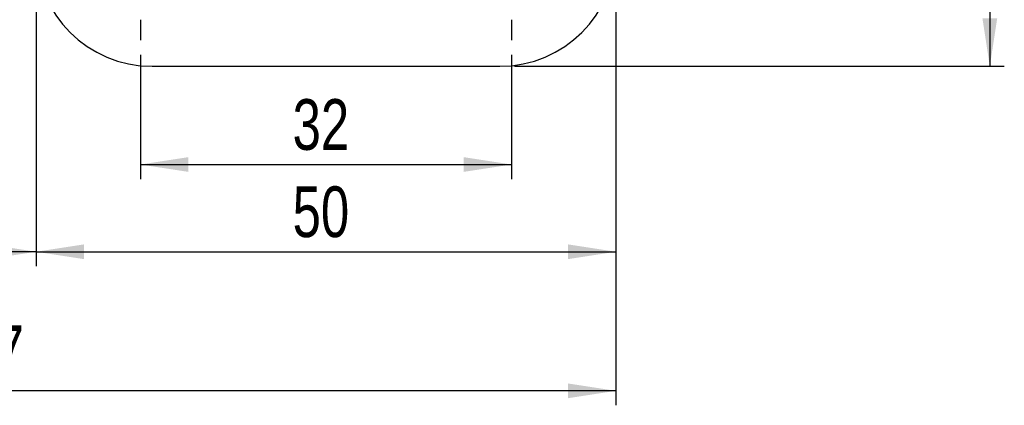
# Model space of a CAD drawing. Header units: millimetres. Extents: x 43 to 389, y 20 to 288.
# Tile 2 of 19: x 112 to 180, y 20 to 47. Entities that reach past the tile are written whole.
import ezdxf

# ---------------------------------------------------------------- set-up
doc = ezdxf.new("R2010")
doc.units = ezdxf.units.MM
doc.layers.add('FORMATO', color=179, linetype='Continuous')
doc.styles.add('SLDTEXTSTYLE0', font='TXT', dxfattribs={"width": 0.75})
doc.dimstyles.new('SLDDIMSTYLE1', dxfattribs={"dimtxt": 3.5, "dimasz": 3.302, "dimexe": 0, "dimexo": 0.0625, "dimgap": 0.875, "dimtad": 1, "dimdec": 3, "dimlfac": 1.25, "dimrnd": 1e-09, "dimzin": 12, "dimdsep": 46, "dimtxsty": 'SLDTEXTSTYLE0', "dimsah": 1, "dimcen": 0.09, "dimadec": 0, "dimazin": 3, "dimtfac": 1, "dimtdec": 3, "dimtofl": 0, "dimtmove": 0, "dimatfit": 3, "dimfxl": 0, "dimfrac": 2, "dimtolj": 1, "dimtzin": 12, "dimarcsym": 0})
doc.dimstyles.new('SLDDIMSTYLE2', dxfattribs={"dimtxt": 3.5, "dimasz": 3.302, "dimexe": 0, "dimexo": 0.0625, "dimgap": 0.875, "dimtad": 1, "dimdec": 0, "dimlfac": 1.25, "dimrnd": 1e-09, "dimzin": 12, "dimdsep": 46, "dimtxsty": 'SLDTEXTSTYLE0', "dimsah": 1, "dimcen": 0.09, "dimadec": 0, "dimazin": 3, "dimtfac": 1, "dimtofl": 0, "dimtmove": 0, "dimatfit": 3, "dimfxl": 0, "dimfrac": 2, "dimtolj": 1, "dimtzin": 12, "dimarcsym": 0})
doc.dimstyles.new('SLDDIMSTYLE3', dxfattribs={"dimtxt": 3.5, "dimasz": 3.302, "dimexe": 0, "dimexo": 0.0625, "dimgap": 0.875, "dimtad": 1, "dimlfac": 1.25, "dimrnd": 1e-09, "dimzin": 12, "dimdsep": 46, "dimtxsty": 'SLDTEXTSTYLE0', "dimsah": 1, "dimcen": 0.09, "dimadec": 0, "dimazin": 3, "dimtfac": 1, "dimtofl": 0, "dimtmove": 0, "dimatfit": 3, "dimfxl": 0, "dimfrac": 2, "dimtolj": 1, "dimtzin": 12, "dimarcsym": 0})

# ---------------------------------------------------------------- blocks, each defined once
blk = doc.blocks.new('_D_4')
at = {"layer": 'FORMATO'}
for p, q in [((120.413, 44.649), (120.413, 36.071)), ((146.013, 44.649), (146.013, 36.071)), ((120.413, 37.071), (146.013, 37.071))]:
    blk.add_line(p, q, dxfattribs=at)
for points in [[(120.413, 37.071), (123.715, 36.563), (123.715, 37.579)], [(146.013, 37.071), (142.711, 37.579), (142.711, 36.563)]]:
    blk.add_solid(points, dxfattribs=at)
at = {"layer": 'FORMATO', "insert": (130.912, 41.583), "char_height": 3.5, "attachment_point": 1, "style": 'SLDTEXTSTYLE0'}
blk.add_mtext('32', dxfattribs=at)
blk = doc.blocks.new('_D_5')
at = {"layer": 'FORMATO'}
for p, q in [((113.213, 50.849), (113.213, 30.049)), ((153.213, 50.849), (153.213, 30.049)), ((113.213, 31.049), (153.213, 31.049))]:
    blk.add_line(p, q, dxfattribs=at)
for points in [[(113.213, 31.049), (116.515, 30.541), (116.515, 31.557)], [(153.213, 31.049), (149.911, 31.557), (149.911, 30.541)]]:
    blk.add_solid(points, dxfattribs=at)
at = {"layer": 'FORMATO', "insert": (130.912, 35.561), "char_height": 3.5, "attachment_point": 1, "style": 'SLDTEXTSTYLE0'}
blk.add_mtext('50', dxfattribs=at)
blk = doc.blocks.new('_D_6')
at = {"layer": 'FORMATO'}
for p, q in [((67.214, 71.649), (67.214, 20.449)), ((153.213, 50.849), (153.213, 20.449)), ((153.213, 21.449), (67.214, 21.449))]:
    blk.add_line(p, q, dxfattribs=at)
for points in [[(67.214, 21.449), (70.516, 20.941), (70.516, 21.957)], [(153.213, 21.449), (149.911, 21.957), (149.911, 20.941)]]:
    blk.add_solid(points, dxfattribs=at)
at = {"layer": 'FORMATO', "insert": (106.51, 25.961), "char_height": 3.5, "attachment_point": 1, "style": 'SLDTEXTSTYLE0'}
blk.add_mtext('107', dxfattribs=at)
blk = doc.blocks.new('_D_7')
at = {"layer": 'FORMATO'}
for p, q in [((67.214, 71.649), (67.214, 30.049)), ((113.213, 50.849), (113.213, 30.049)), ((113.213, 31.049), (67.214, 31.049))]:
    blk.add_line(p, q, dxfattribs=at)
for points in [[(67.214, 31.049), (70.516, 30.541), (70.516, 31.557)], [(113.213, 31.049), (109.911, 31.557), (109.911, 30.541)]]:
    blk.add_solid(points, dxfattribs=at)
at = {"layer": 'FORMATO', "insert": (87.863, 35.561), "char_height": 3.5, "attachment_point": 1, "style": 'SLDTEXTSTYLE0'}
blk.add_mtext('57', dxfattribs=at)
blk = doc.blocks.new('_D_8')
at = {"layer": 'FORMATO'}
for p, q in [((179.01, 87.85), (179.01, 98.436)), ((146.213, 87.85), (180.01, 87.85)), ((179.01, 87.85), (179.01, 43.849)), ((146.213, 43.849), (180.01, 43.849))]:
    blk.add_line(p, q, dxfattribs=at)
for points in [[(179.01, 87.85), (178.502, 84.548), (179.518, 84.548)], [(179.01, 43.849), (179.518, 47.151), (178.502, 47.151)]]:
    blk.add_solid(points, dxfattribs=at)
at = {"layer": 'FORMATO', "insert": (174.498, 93.264), "char_height": 3.5, "attachment_point": 1, "rotation": 90, "style": 'SLDTEXTSTYLE0'}
blk.add_mtext('55', dxfattribs=at)
blk = doc.blocks.new('SW_CENTERMARKSYMBOL_6')
at = {"layer": 'FORMATO', "color": 0}
for p, q in [((0, 4), (0, 5.4)), ((0, 0), (0, 2)), ((-4, 0), (-5.4, 0)), ((0, 0), (-2, 0)), ((0, 0), (0, -2)), ((0, 0), (2, 0)), ((4, 0), (5.4, 0)), ((0, -4), (0, -5.4)), ((0, -25.6), (0, -24.2)), ((0, -29.6), (0, -27.6)), ((-4, -29.6), (-5.4, -29.6)), ((0, -29.6), (-2, -29.6)), ((0, -29.6), (0, -31.6)), ((0, -29.6), (2, -29.6)), ((4, -29.6), (5.4, -29.6)), ((0, -33.6), (0, -35))]:
    blk.add_line(p, q, dxfattribs=at)
blk = doc.blocks.new('SW_CENTERMARKSYMBOL_7')
at = {"layer": 'FORMATO', "color": 0}
for p, q in [((0, 4), (0, 5.4)), ((0, 0), (0, 2)), ((-4, 0), (-5.4, 0)), ((0, 0), (-2, 0)), ((0, 0), (0, -2)), ((0, 0), (2, 0)), ((4, 0), (5.4, 0)), ((0, -4), (0, -5.4))]:
    blk.add_line(p, q, dxfattribs=at)

msp = doc.modelspace()

# ---------------------------------------------------------------- linework, layer by layer
at = {"color": 7, "linetype": 'Continuous', "lineweight": 25}
msp.add_line((121.212579, 43.849232), (145.212579, 43.849232), dxfattribs=at)
for centre, start, end in [((121.212579, 51.849231), 180, 270), ((145.212579, 51.849231), 270, 0)]:
    msp.add_arc(centre, 8, start, end, dxfattribs=at)

# ---------------------------------------------------------------- block references
at = {"layer": 'FORMATO'}
for name, p in [('SW_CENTERMARKSYMBOL_6', (120.412579, 80.64965)), ('SW_CENTERMARKSYMBOL_7', (146.012579, 51.049231))]:
    msp.add_blockref(name, p, dxfattribs=at)

# ---------------------------------------------------------------- dimensions: what is measured, and where the dimension line sits
for base, p1, p2, angle, dimstyle, picture, middle in [((179.009705, 43.849231), (145.212579, 87.84965), (145.212579, 43.849231), 90, 'SLDDIMSTYLE3', '_D_8', (179.009705, 95.84965)), ((67.213588, 31.049231), (113.212579, 51.849231), (67.213588, 72.649441), 0, 'SLDDIMSTYLE2', '_D_7', (90.448665, 31.049231)), ((153.212579, 31.049231), (113.212579, 51.849231), (153.212579, 51.849231), 0, 'SLDDIMSTYLE1', '_D_5', (133.49802, 31.049231))]:
    dim = msp.add_linear_dim(base=base, p1=p1, p2=p2, angle=angle, dimstyle=dimstyle, dxfattribs=at)
    dim.commit()
    dim.dimension.update_dxf_attribs({"geometry": picture, "text_midpoint": middle, "dimtype": 160})
for base, p1, p2, dimstyle, picture, middle in [((67.213588, 21.449231), (153.212579, 51.849231), (67.213588, 72.649441), 'SLDDIMSTYLE2', '_D_6', (110.389434, 21.449231)), ((146.012579, 37.070908), (120.412579, 45.649231), (146.012579, 45.649231), 'SLDDIMSTYLE1', '_D_4', (133.49802, 37.070908))]:
    dim = msp.add_linear_dim(base=base, p1=p1, p2=p2, dimstyle=dimstyle, dxfattribs=at)
    dim.commit()
    dim.dimension.update_dxf_attribs({"geometry": picture, "text_midpoint": middle, "dimtype": 160})

doc.saveas('drawing.dxf')
